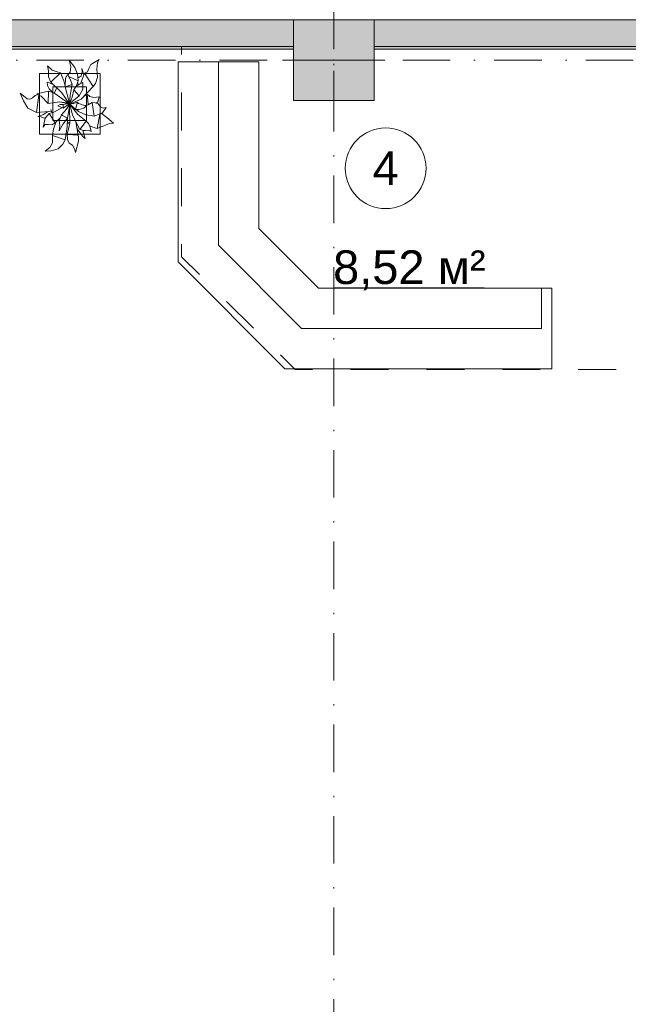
# Model space of a CAD drawing. Header units: millimetres. Extents: x 0 to 1184, y 0 to 836.
# Tile 37 of 241: x 328 to 373, y 379 to 453. Entities that reach past the tile are written whole.
import ezdxf
from ezdxf.xclip import XClip

# ---------------------------------------------------------------- set-up
doc = ezdxf.new("R2010")
doc.units = ezdxf.units.MM
doc.header["$MEASUREMENT"] = 0
doc.header["$XCLIPFRAME"] = 0
doc.linetypes.add('Штриховая', pattern=[5.644444, 2.822222, -2.822222])
doc.linetypes.add('Штрихпунктирная', pattern=[6.702778, 3.527778, -1.763889, 0, -1.411111])
for name, color, linetype in [('Интерьер - конструкции мебели', 7, 'Continuous'), ('Интерьер - Мебель', 7, 'Continuous'), ('Конструктив - Колонны', 7, 'Continuous'), ('Конструктив - Стены Блок 200 нов', 7, 'Continuous'), ('Элемент Модели - Зона', 7, 'Continuous'), ('Элемент Модели - Оси', 7, 'Continuous')]:
    doc.layers.add(name, color=color, linetype=linetype)
doc.styles.add('СГЕНЕРИР_СТИЛЬ_3', font='txt')

# ---------------------------------------------------------------- blocks, each defined once
blk = doc.blocks.new('Чертеж_4_4', base_point=(-278.479, 89.564))
at = {"layer": 'Конструктив - Колонны', "linetype": 'Continuous', "lineweight": 0, "true_color": 0x000000}
blk.add_hatch(color=18, dxfattribs=at).paths.add_polyline_path([(348.521, 446.564), (354.521, 446.564), (354.521, 452.564), (348.521, 452.564)])
at = {"layer": 'Конструктив - Стены Блок 200 нов', "linetype": 'Continuous', "lineweight": 0, "true_color": 0x000000}
for points in [[(264.521, 452.564), (264.521, 450.564), (348.521, 450.564), (348.521, 452.564)], [(354.521, 452.564), (354.521, 450.564), (399.769, 450.564), (399.769, 452.564)], [(264.521, 450.364), (348.521, 450.364), (348.521, 450.564), (264.521, 450.564)], [(354.521, 450.364), (399.569, 450.364), (399.569, 450.564), (354.521, 450.564)]]:
    blk.add_hatch(color=18, dxfattribs=at).paths.add_polyline_path(points)
at = {"layer": 'Интерьер - конструкции мебели', "color": 7, "linetype": 'Continuous', "lineweight": 15, "flags": 128}
for points in [[(339.953, 434.549), (347.893, 426.609), (367.719, 426.609), (367.719, 432.609), (350.378, 432.609), (345.953, 437.034), (345.953, 449.434), (339.953, 449.434)], [(345.953, 449.434), (342.953, 449.434), (342.953, 435.791), (349.135, 429.609), (366.954, 429.609), (366.954, 432.609), (350.378, 432.609), (345.953, 437.034)]]:
    blk.add_lwpolyline(points, close=True, dxfattribs=at)
at = {"layer": 'Интерьер - Мебель', "color": 252, "linetype": 'Continuous', "lineweight": 5}
for p, q in [((331.873, 449.543), (331.988, 449.069)), ((331.873, 449.543), (332.293, 449.013)), ((331.873, 449.543), (331.988, 449.069)), ((331.873, 449.543), (332.293, 449.013)), ((333.485, 449.242), (334.103, 449.61)), ((333.485, 449.242), (334.103, 449.61)), ((333.958, 449.376), (334.103, 449.61)), ((333.958, 449.376), (334.103, 449.61)), ((330.261, 449.128), (330.323, 448.773)), ((330.261, 449.128), (330.607, 448.813)), ((330.261, 449.128), (330.323, 448.773)), ((330.261, 449.128), (330.607, 448.813)), ((330.607, 448.813), (330.906, 448.722)), ((330.607, 448.813), (330.906, 448.722)), ((331.937, 448.66), (331.988, 449.069)), ((331.937, 448.66), (331.988, 449.069)), ((332.293, 449.013), (332.484, 448.512)), ((332.293, 449.013), (332.484, 448.512)), ((332.811, 448.94), (332.823, 448.689)), ((332.811, 448.94), (332.961, 448.468)), ((332.811, 448.94), (332.823, 448.689)), ((332.811, 448.94), (332.961, 448.468)), ((333.229, 448.682), (333.328, 448.936)), ((333.229, 448.682), (333.328, 448.936)), ((333.328, 448.936), (333.485, 449.242)), ((333.328, 448.936), (333.485, 449.242)), ((333.91, 448.884), (333.958, 449.376)), ((333.91, 448.884), (333.958, 449.376)), ((333.91, 448.884), (333.968, 448.289)), ((333.91, 448.884), (333.968, 448.289)), ((330.323, 448.773), (330.337, 448.318)), ((330.323, 448.773), (330.337, 448.318)), ((330.337, 448.318), (330.495, 447.908)), ((330.337, 448.318), (330.495, 447.908)), ((330.495, 447.908), (331.208, 448.614)), ((330.495, 447.908), (331.208, 448.614)), ((330.906, 448.722), (331.208, 448.614)), ((330.906, 448.722), (331.208, 448.614)), ((331.208, 448.614), (331.458, 448.03)), ((331.208, 448.614), (331.458, 448.03)), ((331.558, 447.567), (331.597, 448.228)), ((331.558, 447.567), (331.597, 448.228)), ((331.597, 448.228), (331.735, 448.493)), ((331.597, 448.228), (331.735, 448.493)), ((331.735, 448.493), (331.975, 448.093)), ((331.735, 448.493), (331.975, 448.093)), ((331.773, 448.446), (331.937, 448.66)), ((331.773, 448.446), (331.937, 448.66)), ((331.843, 448.336), (332.522, 448.013)), ((331.843, 448.336), (332.522, 448.013)), ((331.975, 448.093), (332.076, 447.75)), ((331.975, 448.093), (332.076, 447.75)), ((332.484, 448.512), (332.522, 448.013)), ((332.484, 448.512), (332.522, 448.013)), ((332.518, 448.218), (332.747, 448.392)), ((332.518, 448.218), (332.747, 448.392)), ((332.742, 447.846), (333.01, 448.595)), ((332.742, 447.846), (333.01, 448.595)), ((332.747, 448.392), (332.823, 448.689)), ((332.747, 448.392), (332.823, 448.689)), ((333.01, 448.595), (333.229, 448.682)), ((333.01, 448.595), (333.229, 448.682)), ((333.01, 448.595), (333.658, 447.593)), ((333.01, 448.595), (333.658, 447.593)), ((333.816, 447.831), (333.968, 448.289)), ((333.816, 447.831), (333.968, 448.289)), ((330.23, 447.908), (330.265, 447.681)), ((330.23, 447.908), (330.64, 447.771)), ((330.23, 447.908), (330.265, 447.681)), ((330.23, 447.908), (330.64, 447.771)), ((330.265, 447.681), (330.378, 447.411)), ((330.265, 447.681), (330.378, 447.411)), ((330.378, 447.411), (330.617, 447.168)), ((330.378, 447.411), (330.617, 447.168)), ((330.495, 447.908), (331.33, 447.136)), ((330.495, 447.908), (331.33, 447.136)), ((330.773, 447.131), (330.933, 447.479)), ((330.773, 447.131), (330.933, 447.479)), ((331.458, 448.03), (331.561, 447.628)), ((331.458, 448.03), (331.561, 447.628)), ((331.525, 447.753), (331.569, 447.767)), ((331.525, 447.753), (331.569, 447.767)), ((331.558, 447.567), (332.076, 447.75)), ((331.558, 447.567), (332.076, 447.75)), ((331.558, 447.567), (331.894, 446.329)), ((331.558, 447.567), (331.894, 446.329)), ((331.927, 446.953), (332.076, 447.75)), ((331.927, 446.953), (332.076, 447.75)), ((332.085, 446.799), (332.217, 447.353)), ((332.085, 446.799), (332.217, 447.353)), ((332.217, 447.353), (332.385, 447.611)), ((332.217, 447.353), (332.385, 447.611)), ((332.217, 447.353), (332.608, 446.898)), ((332.217, 447.353), (332.608, 446.898)), ((332.385, 447.611), (332.642, 447.778)), ((332.385, 447.611), (332.642, 447.778)), ((332.42, 447.646), (332.522, 448.013)), ((332.42, 447.646), (332.522, 448.013)), ((332.481, 447.829), (332.593, 447.752)), ((332.481, 447.829), (332.593, 447.752)), ((332.608, 446.898), (332.874, 447.41)), ((332.608, 446.898), (332.874, 447.41)), ((332.642, 447.778), (332.883, 447.89)), ((332.642, 447.778), (332.883, 447.89)), ((332.744, 446.652), (333.658, 447.593)), ((332.744, 446.652), (333.658, 447.593)), ((332.874, 447.41), (332.883, 447.89)), ((332.874, 447.41), (332.883, 447.89)), ((333.658, 447.593), (333.816, 447.831)), ((333.658, 447.593), (333.816, 447.831)), ((328.229, 447.097), (328.463, 446.524)), ((328.229, 447.097), (328.736, 446.68)), ((328.229, 447.097), (328.463, 446.524)), ((328.229, 447.097), (328.736, 446.68)), ((328.736, 446.68), (328.936, 446.659)), ((328.736, 446.68), (328.936, 446.659)), ((328.936, 446.659), (329.142, 446.742)), ((328.936, 446.659), (329.142, 446.742)), ((329.142, 446.742), (329.339, 446.924)), ((329.142, 446.742), (329.339, 446.924)), ((329.339, 446.924), (329.567, 446.997)), ((329.339, 446.924), (329.567, 446.997)), ((329.443, 445.662), (329.606, 446.952)), ((329.443, 445.662), (329.606, 446.952)), ((329.449, 447.062), (330.331, 447.242)), ((329.449, 447.062), (330.331, 447.242)), ((329.449, 447.062), (329.781, 446.879)), ((329.449, 447.062), (329.781, 446.879)), ((329.781, 446.879), (330.303, 446.33)), ((329.781, 446.879), (330.303, 446.33)), ((330.303, 446.33), (330.331, 447.242)), ((330.303, 446.33), (330.331, 447.242)), ((330.331, 447.242), (330.731, 447.132)), ((330.331, 447.242), (330.731, 447.132)), ((330.731, 447.132), (331.818, 446.355)), ((330.731, 447.132), (331.818, 446.355)), ((331.33, 447.136), (331.857, 446.336)), ((331.33, 447.136), (331.857, 446.336)), ((331.894, 446.329), (331.927, 446.953)), ((331.894, 446.329), (331.927, 446.953)), ((331.945, 446.404), (332.085, 446.799)), ((331.945, 446.404), (332.085, 446.799)), ((331.966, 446.371), (332.608, 446.898)), ((331.966, 446.371), (332.608, 446.898)), ((332.013, 446.344), (332.744, 446.652)), ((332.013, 446.344), (332.744, 446.652)), ((332.995, 446.897), (333.208, 447.023)), ((332.995, 446.897), (333.208, 447.023)), ((333.012, 446.933), (333.021, 446.905)), ((333.012, 446.933), (333.021, 446.905)), ((333.208, 447.023), (333.281, 446.251)), ((333.208, 447.023), (333.396, 446.862)), ((333.208, 447.023), (333.281, 446.251)), ((333.208, 447.023), (333.396, 446.862)), ((333.396, 446.862), (333.691, 446.786)), ((333.396, 446.862), (333.691, 446.786)), ((333.691, 446.786), (334.1, 446.831)), ((333.691, 446.786), (334.1, 446.831)), ((333.986, 446.454), (334.1, 446.831)), ((333.986, 446.454), (334.1, 446.831)), ((328.463, 446.524), (328.789, 445.981)), ((328.463, 446.524), (328.789, 445.981)), ((328.789, 445.981), (329.443, 445.662)), ((328.789, 445.981), (329.443, 445.662)), ((330.303, 446.33), (331.182, 446.458)), ((330.303, 446.33), (331.182, 446.458)), ((330.506, 445.893), (330.588, 445.654)), ((330.506, 445.893), (330.588, 445.654)), ((330.722, 445.68), (331.321, 446.007)), ((330.722, 445.68), (331.321, 446.007)), ((331.025, 446.152), (331.184, 446.255)), ((331.025, 446.152), (331.184, 446.255)), ((331.025, 446.152), (331.426, 445.974)), ((331.025, 446.152), (331.426, 445.974)), ((331.182, 446.458), (331.818, 446.355)), ((331.182, 446.458), (331.818, 446.355)), ((331.184, 446.255), (331.423, 446.246)), ((331.184, 446.255), (331.423, 446.246)), ((331.187, 446.456), (331.198, 446.453)), ((331.187, 446.456), (331.198, 446.453)), ((331.254, 446.441), (331.276, 446.436)), ((331.254, 446.441), (331.276, 446.436)), ((331.293, 445.488), (331.639, 445.889)), ((331.293, 445.488), (331.639, 445.889)), ((331.321, 446.427), (331.365, 446.417)), ((331.321, 446.427), (331.365, 446.417)), ((331.387, 446.412), (331.711, 446.341)), ((331.387, 446.412), (331.711, 446.341)), ((331.423, 446.246), (331.894, 446.329)), ((331.423, 446.246), (331.894, 446.329)), ((331.423, 446.246), (331.426, 445.974)), ((331.423, 446.246), (331.426, 445.974)), ((331.426, 445.974), (331.848, 446.294)), ((331.426, 445.974), (331.848, 446.294)), ((331.639, 445.889), (331.831, 446.193)), ((331.639, 445.889), (331.831, 446.193)), ((331.75, 445.243), (331.909, 446.263)), ((331.75, 445.243), (331.909, 446.263)), ((331.845, 446.194), (331.92, 446.333)), ((331.845, 446.194), (331.92, 446.333)), ((331.854, 446.297), (331.92, 446.333)), ((331.854, 446.297), (331.92, 446.333)), ((331.865, 446.324), (331.888, 446.318)), ((331.865, 446.324), (331.888, 446.318)), ((331.883, 446.32), (331.894, 446.329)), ((331.883, 446.32), (331.894, 446.329)), ((331.886, 446.085), (331.907, 444.836)), ((331.886, 446.085), (331.907, 444.836)), ((331.908, 446.273), (332.108, 445.46)), ((331.908, 446.273), (332.108, 445.46)), ((331.91, 446.313), (331.99, 446.294)), ((331.91, 446.313), (331.99, 446.294)), ((331.91, 446.285), (332.079, 446.14)), ((331.91, 446.285), (332.079, 446.14)), ((331.948, 446.327), (332.188, 446.321)), ((331.948, 446.327), (332.188, 446.321)), ((331.974, 446.221), (332.5, 445.517)), ((331.974, 446.221), (332.5, 445.517)), ((331.991, 446.232), (332.336, 445.891)), ((331.991, 446.232), (332.336, 445.891)), ((332.188, 446.321), (332.471, 446.429)), ((332.188, 446.321), (332.471, 446.429)), ((332.336, 445.891), (332.471, 446.429)), ((332.336, 445.891), (332.471, 446.429)), ((332.336, 445.891), (332.614, 445.895)), ((332.336, 445.891), (332.614, 445.895)), ((332.381, 445.883), (332.55, 445.738)), ((332.381, 445.883), (332.55, 445.738)), ((332.471, 446.429), (332.561, 446.338)), ((332.471, 446.429), (332.561, 446.338)), ((332.561, 446.338), (332.728, 446.272)), ((332.561, 446.338), (332.728, 446.272)), ((332.614, 445.895), (332.949, 445.982)), ((332.614, 445.895), (332.949, 445.982)), ((332.728, 446.272), (333.135, 446.13)), ((332.728, 446.272), (333.135, 446.13)), ((332.949, 445.982), (333.135, 446.13)), ((332.949, 445.982), (333.135, 446.13)), ((333.006, 446.185), (333.281, 446.228)), ((333.006, 446.185), (333.281, 446.228)), ((333.281, 446.228), (333.577, 446.408)), ((333.281, 446.228), (333.577, 446.408)), ((333.577, 446.408), (333.715, 445.379)), ((333.577, 446.408), (333.79, 446.391)), ((333.577, 446.408), (333.715, 445.379)), ((333.577, 446.408), (333.79, 446.391)), ((333.79, 446.391), (334.016, 446.311)), ((333.79, 446.391), (334.016, 446.311)), ((333.886, 446.352), (333.986, 446.454)), ((333.886, 446.352), (333.986, 446.454)), ((334.016, 446.311), (334.202, 446.097)), ((334.016, 446.311), (334.202, 446.097)), ((334.202, 446.097), (334.379, 445.984)), ((334.202, 446.097), (334.379, 445.984)), ((334.34, 445.647), (334.618, 446.043)), ((334.34, 445.647), (334.618, 446.043)), ((334.379, 445.984), (334.618, 446.043)), ((334.379, 445.984), (334.618, 446.043)), ((329.443, 445.662), (330.348, 445.731)), ((329.443, 445.662), (330.348, 445.731)), ((329.534, 445.368), (329.948, 445.517)), ((329.534, 445.368), (329.948, 445.517)), ((329.534, 445.368), (329.793, 445.331)), ((329.534, 445.368), (329.793, 445.331)), ((329.793, 445.331), (330.079, 445.215)), ((329.793, 445.331), (330.079, 445.215)), ((329.927, 444.574), (330.091, 445.24)), ((329.927, 444.574), (330.091, 445.24)), ((329.948, 445.517), (330.242, 445.716)), ((329.948, 445.517), (330.242, 445.716)), ((330.091, 445.24), (330.366, 445.583)), ((330.091, 445.24), (330.366, 445.583)), ((330.348, 445.731), (330.539, 445.77)), ((330.348, 445.731), (330.539, 445.77)), ((330.366, 445.583), (330.722, 445.68)), ((330.366, 445.583), (330.722, 445.68)), ((330.366, 445.583), (330.821, 444.894)), ((330.366, 445.583), (330.821, 444.894)), ((330.821, 444.894), (331.175, 445.233)), ((330.821, 444.894), (331.175, 445.233)), ((331.117, 445.074), (331.293, 445.488)), ((331.117, 445.074), (331.293, 445.488)), ((331.267, 445.48), (331.293, 445.488)), ((331.267, 445.48), (331.293, 445.488)), ((331.267, 445.48), (331.75, 445.243)), ((331.267, 445.48), (331.75, 445.243)), ((331.293, 445.488), (331.75, 445.243)), ((331.293, 445.488), (331.75, 445.243)), ((331.42, 444.831), (331.75, 445.243)), ((331.42, 444.831), (331.75, 445.243)), ((331.703, 444.615), (331.735, 445.215)), ((331.703, 444.615), (331.735, 445.215)), ((332.108, 445.46), (332.654, 444.408)), ((332.108, 445.46), (332.654, 444.408)), ((332.5, 445.517), (333.123, 445.018)), ((332.5, 445.517), (333.123, 445.018)), ((332.55, 445.738), (333.092, 445.486)), ((332.55, 445.738), (333.092, 445.486)), ((333.092, 445.486), (333.715, 445.379)), ((333.092, 445.486), (333.715, 445.379)), ((333.715, 445.379), (334.34, 445.647)), ((333.715, 445.379), (334.34, 445.647)), ((333.949, 444.482), (334.13, 445.536)), ((333.949, 444.482), (334.13, 445.536)), ((334.243, 445.606), (334.667, 445.292)), ((334.243, 445.606), (334.667, 445.292)), ((334.667, 445.292), (335.149, 444.867)), ((334.667, 445.292), (335.149, 444.867)), ((329.927, 444.574), (330.083, 444.76)), ((329.927, 444.574), (330.083, 444.76)), ((330.083, 444.76), (330.331, 444.771)), ((330.083, 444.76), (330.331, 444.771)), ((330.331, 444.771), (330.587, 444.751)), ((330.331, 444.771), (330.587, 444.751)), ((330.587, 444.751), (330.821, 444.894)), ((330.587, 444.751), (330.821, 444.894)), ((330.63, 443.964), (330.707, 444.449)), ((330.63, 443.964), (330.707, 444.449)), ((330.707, 444.449), (330.91, 444.975)), ((330.707, 444.449), (330.91, 444.975)), ((331.117, 445.074), (331.163, 444.663)), ((331.117, 445.074), (331.163, 444.663)), ((331.131, 444.295), (331.42, 444.831)), ((331.131, 444.295), (331.42, 444.831)), ((331.131, 444.295), (331.163, 444.663)), ((331.131, 444.295), (331.163, 444.663)), ((331.565, 443.633), (331.703, 444.615)), ((331.565, 443.633), (331.703, 444.615)), ((331.709, 444.071), (331.907, 444.836)), ((331.709, 444.071), (331.907, 444.836)), ((331.722, 444.851), (331.823, 444.831)), ((331.722, 444.851), (331.823, 444.831)), ((331.735, 444.95), (331.828, 444.931)), ((331.735, 444.95), (331.828, 444.931)), ((331.823, 444.831), (331.901, 444.835)), ((331.823, 444.831), (331.901, 444.835)), ((331.828, 444.931), (331.893, 444.935)), ((331.828, 444.931), (331.893, 444.935)), ((332.349, 444.98), (332.524, 443.975)), ((332.349, 444.98), (332.524, 443.975)), ((332.392, 444.833), (332.415, 444.848)), ((332.392, 444.833), (332.415, 444.848)), ((332.43, 444.538), (332.543, 444.339)), ((332.43, 444.538), (332.543, 444.339)), ((332.654, 444.408), (333.123, 445.018)), ((332.654, 444.408), (333.123, 445.018)), ((332.67, 444.428), (332.894, 444.332)), ((332.67, 444.428), (332.894, 444.332)), ((333.123, 445.018), (333.297, 444.853)), ((333.123, 445.018), (333.297, 444.853)), ((333.297, 444.853), (333.428, 444.571)), ((333.297, 444.853), (333.428, 444.571)), ((333.385, 444.666), (333.834, 444.497)), ((333.385, 444.666), (333.834, 444.497)), ((333.428, 444.571), (333.496, 444.252)), ((333.428, 444.571), (333.496, 444.252)), ((333.834, 444.497), (333.949, 444.482)), ((333.834, 444.497), (333.949, 444.482)), ((333.949, 444.482), (334.49, 444.69)), ((333.949, 444.482), (334.49, 444.69)), ((334.49, 444.69), (334.848, 444.839)), ((334.49, 444.69), (334.848, 444.839)), ((334.848, 444.839), (335.149, 444.867)), ((334.848, 444.839), (335.149, 444.867)), ((330.626, 443.4), (330.63, 443.964)), ((330.626, 443.4), (330.63, 443.964)), ((330.63, 443.964), (331.565, 443.633)), ((330.63, 443.964), (331.565, 443.633)), ((331.709, 444.071), (332.48, 443.98)), ((331.709, 444.071), (332.48, 443.98)), ((331.715, 444.039), (331.729, 443.651)), ((331.715, 444.039), (332.524, 443.975)), ((331.715, 444.039), (331.729, 443.651)), ((331.715, 444.039), (332.524, 443.975)), ((331.729, 443.651), (331.872, 443.374)), ((331.729, 443.651), (331.872, 443.374)), ((332.524, 443.975), (332.564, 443.851)), ((332.524, 443.975), (332.564, 443.851)), ((332.543, 444.339), (332.858, 443.911)), ((332.543, 444.339), (332.858, 443.911)), ((332.551, 443.523), (332.564, 443.851)), ((332.551, 443.523), (332.564, 443.851)), ((332.858, 443.911), (333.063, 443.738)), ((332.858, 443.911), (333.063, 443.738)), ((332.887, 444.325), (333.063, 443.738)), ((332.887, 444.325), (333.063, 443.738)), ((332.894, 444.332), (333.077, 444.322)), ((332.894, 444.332), (333.077, 444.322)), ((333.077, 444.322), (333.309, 444.345)), ((333.077, 444.322), (333.309, 444.345)), ((333.309, 444.345), (333.496, 444.252)), ((333.309, 444.345), (333.496, 444.252)), ((330.088, 442.785), (330.436, 443.049)), ((330.088, 442.785), (330.436, 443.049)), ((330.436, 443.049), (330.626, 443.4)), ((330.436, 443.049), (330.626, 443.4)), ((330.526, 442.823), (331.038, 442.97)), ((330.526, 442.823), (331.038, 442.97)), ((331.038, 442.97), (331.385, 443.303)), ((331.038, 442.97), (331.385, 443.303)), ((331.385, 443.303), (331.565, 443.633)), ((331.385, 443.303), (331.565, 443.633)), ((331.872, 443.374), (332.099, 443.225)), ((331.872, 443.374), (332.099, 443.225)), ((332.099, 443.225), (332.275, 442.923)), ((332.099, 443.225), (332.275, 442.923)), ((332.275, 442.923), (332.323, 442.7)), ((332.275, 442.923), (332.323, 442.7)), ((332.323, 442.7), (332.551, 443.523)), ((332.323, 442.7), (332.551, 443.523)), ((330.088, 442.785), (330.526, 442.823)), ((330.088, 442.785), (330.526, 442.823))]:
    blk.add_line(p, q, dxfattribs=at)
at = {"layer": 'Интерьер - Мебель', "color": 7, "linetype": 'Continuous', "lineweight": 15}
for p, q in [((329.658, 448.562), (329.658, 444.062)), ((334.158, 448.562), (329.658, 448.562)), ((334.158, 444.062), (334.158, 448.562)), ((330.658, 447.562), (330.658, 445.062)), ((333.158, 447.562), (330.658, 447.562)), ((333.158, 445.062), (333.158, 447.562)), ((330.658, 445.062), (333.158, 445.062)), ((329.658, 444.062), (334.158, 444.062))]:
    blk.add_line(p, q, dxfattribs=at)
at = {"layer": 'Конструктив - Колонны', "color": 251, "linetype": 'Continuous', "lineweight": 5, "true_color": 0x575757}
for p, q in [((351.521, 450.364), (351.521, 453.364)), ((350.721, 449.564), (347.721, 449.564)), ((352.321, 449.564), (355.321, 449.564)), ((351.521, 448.764), (351.521, 445.764))]:
    blk.add_line(p, q, dxfattribs=at)
at = {"layer": 'Конструктив - Колонны', "color": 251, "linetype": 'Continuous', "lineweight": 15, "true_color": 0x575757, "flags": 128}
blk.add_lwpolyline([(348.521, 446.564), (354.521, 446.564), (354.521, 452.564), (348.521, 452.564)], close=True, dxfattribs=at)
at = {"layer": 'Конструктив - Колонны', "color": 251, "linetype": 'Continuous', "lineweight": 5, "true_color": 0x575757}
blk.add_point((351.521, 449.564), dxfattribs=at)
at = {"layer": 'Конструктив - Стены Блок 200 нов', "color": 251, "linetype": 'Continuous', "lineweight": 20, "true_color": 0x575757}
for p, q in [((348.521, 452.564), (264.521, 452.564)), ((399.769, 452.564), (354.521, 452.564)), ((264.521, 450.564), (348.521, 450.564)), ((354.521, 450.564), (399.769, 450.564))]:
    blk.add_line(p, q, dxfattribs=at)
at = {"layer": 'Конструктив - Стены Блок 200 нов', "color": 251, "linetype": 'Continuous', "lineweight": 20, "true_color": 0x575757, "flags": 128}
for points in [[(264.521, 450.364), (348.521, 450.364)], [(354.521, 450.364), (399.569, 450.364)]]:
    blk.add_lwpolyline(points, dxfattribs=at)
at = {"layer": 'Элемент Модели - Зона', "color": 7, "linetype": 'Continuous', "lineweight": 15}
blk.add_line((351.582, 432.636), (362.69, 432.636), dxfattribs=at)
at = {"layer": 'Элемент Модели - Зона', "color": 7, "linetype": 'Штриховая', "lineweight": 15, "flags": 128}
for points in [[(83.021, 364.939), (82.621, 364.939), (82.621, 272.564), (174.521, 272.564), (399.569, 272.564), (399.569, 320.394), (438.381, 359.205), (438.522, 359.064), (438.722, 359.064), (438.722, 359.264), (438.322, 359.264), (438.322, 359.901), (399.569, 398.655), (399.569, 426.459), (378.069, 426.459), (378.069, 450.364), (354.521, 450.364), (354.521, 446.564), (348.521, 446.564), (348.521, 450.364), (264.521, 450.364), (264.521, 446.564), (263.969, 446.564), (263.969, 435.544), (228.342, 399.917), (174.521, 399.917), (174.521, 366.064), (174.521, 364.939), (174.521, 360.064), (168.521, 360.064), (168.521, 364.939), (89.021, 364.939), (89.021, 360.064), (83.021, 360.064)], [(378.169, 426.559), (378.169, 450.564), (354.521, 450.564), (354.521, 446.564), (348.521, 446.564), (348.521, 450.564), (340.203, 450.564), (340.203, 434.944), (348.657, 426.559)]]:
    blk.add_lwpolyline(points, close=True, dxfattribs=at)
at = {"layer": 'Элемент Модели - Зона', "color": 7, "linetype": 'Continuous', "lineweight": 15, "flags": 128}
blk.add_lwpolyline([(358.378, 441.517, 1), (352.378, 441.517, 1)], format="xyb", close=True, dxfattribs=at)
at = {"layer": 'Элемент Модели - Оси', "color": 7, "linetype": 'Штрихпунктирная', "lineweight": 15}
for p, q in [((351.521, 828.727), (351.521, 151.766)), ((57.32, 449.564), (1181.052, 449.564))]:
    blk.add_line(p, q, dxfattribs=at)
at = {"layer": 'Элемент Модели - Зона', "color": 7, "linetype": 'Continuous', "lineweight": 15, "char_height": 2.5, "attachment_point": 5, "style": 'СГЕНЕРИР_СТИЛЬ_3'}
for s, insert in [('\\A1;{\\pqc;\\fArial|b0|i0|c204|p38;4}', (355.378, 441.517)), ('\\A1;{\\pqc;\\fArial|b0|i0|c204|p38;8,52 м²}', (357.136, 433.929))]:
    blk.add_mtext(s, dxfattribs=dict(at, insert=insert))

msp = doc.modelspace()

# ---------------------------------------------------------------- block references
at = {"color": 161, "linetype": 'Continuous', "lineweight": 40, "true_color": 0x83aefe}
ref = msp.add_blockref('Чертеж_4_4', (-278.479, 89.564), dxfattribs=at)
XClip(ref).set_block_clipping_path([(57.3201676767, 151.7660533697), (1181.0522393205, 828.727105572)])

doc.saveas('drawing.dxf')
